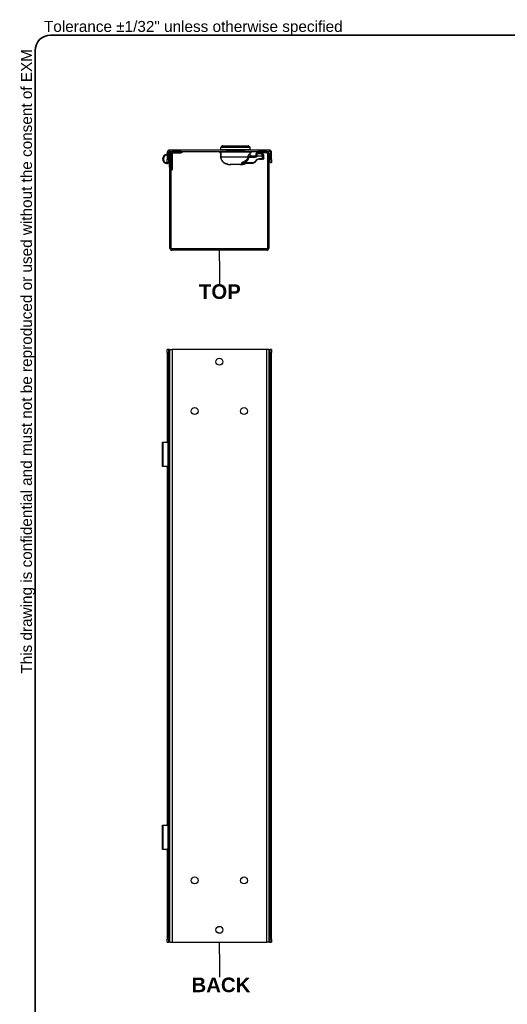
# Model space of a CAD drawing. Header units: inches. Extents: x 0.1 to 95.3, y -11 to 61.8.
# Tile 4 of 18: x 1.8 to 24.6, y 15.5 to 61.8. Entities that reach past the tile are written whole.
import ezdxf

# ---------------------------------------------------------------- set-up
doc = ezdxf.new("R2010")
doc.units = ezdxf.units.IN
doc.header["$LTSCALE"] = 5.707791
doc.header["$MEASUREMENT"] = 0
doc.layers.get('0').update_dxf_attribs({"lineweight": 25})
for name, color, linetype, lineweight in [('Sketch Geometry(ANSI)', 7, 'Continuous', 25), ('Symbols(ANSI)', 7, 'Continuous', 25), ('Visible Edges(ANSI)', 7, 'Continuous', 25), ('Visible Tangent Edges(ANSI)', 7, 'Continuous', 25)]:
    doc.layers.add(name, color=color, linetype=linetype, lineweight=lineweight)
doc.styles.add('Current-ANSI', font='arial.ttf')
doc.styles.add('Dimension-ANSI', font='arialbd.ttf')

# ---------------------------------------------------------------- blocks, each defined once
blk = doc.blocks.new('Datum Identifier2')
at = {"layer": 'Symbols(ANSI)', "color": 7, "linetype": 'Continuous', "lineweight": 25}
for p, q in [((1.9513, 3.1348), (1.9513, 3.2332)), ((1.9513, 3.1348), (1.9513, 3.1286)), ((1.9513, 3.1286), (1.9513, 2.9446))]:
    blk.add_line(p, q, dxfattribs=at)
at = {"layer": 'Symbols(ANSI)', "color": 7, "insert": (1.7219, 2.8205), "char_height": 0.12, "attachment_point": 7, "style": 'Dimension-ANSI'}
blk.add_mtext('BACK', dxfattribs=at)
blk = doc.blocks.new('Datum Identifier3')
at = {"layer": 'Symbols(ANSI)', "color": 7, "linetype": 'Continuous', "lineweight": 25}
for p, q in [((1.9513, 8.8354), (1.9513, 8.9338)), ((1.9513, 8.8354), (1.9513, 8.8298)), ((1.9513, 8.8298), (1.9513, 8.6457))]:
    blk.add_line(p, q, dxfattribs=at)
at = {"layer": 'Symbols(ANSI)', "color": 7, "insert": (1.7827, 8.5217), "char_height": 0.12, "attachment_point": 7, "style": 'Dimension-ANSI'}
blk.add_mtext('TOP', dxfattribs=at)
blk = doc.blocks.new('Borders 1_EXM - B (Inch)')
at = {"layer": 'Sketch Geometry(ANSI)', "linetype": 'Continuous', "lineweight": 35}
for p, q in [((16.4375, 10.6915), (0.5625, 10.6915)), ((0.4375, 10.5665), (0.4375, 0.3795))]:
    blk.add_line(p, q, dxfattribs=at)
blk.add_arc((0.5625, 10.5665), 0.125, 90, 180, dxfattribs=at)
at = {"layer": 'Symbols(ANSI)', "color": 7, "insert": (0.5095, 10.6915), "char_height": 0.09, "attachment_point": 7, "style": 'Current-ANSI'}
blk.add_mtext('Tolerance ±1/32" unless otherwise specified', dxfattribs=at)
at = {"layer": 'Symbols(ANSI)', "color": 7, "insert": (0.4375, 5.4415), "char_height": 0.09, "attachment_point": 7, "rotation": 90, "style": 'Current-ANSI'}
blk.add_mtext('This drawing is confidential and must not be reproduced or used without the consent of EXM', dxfattribs=at)
at = {"layer": 'Symbols(ANSI)', "color": 7, "style": 'Current-ANSI'}
blk.add_attdef('FILENAME_AND_PATH_001', (6.2084, 10.718), '', height=0.09, dxfattribs=at)

msp = doc.modelspace()

# ---------------------------------------------------------------- linework, layer by layer
at = {"layer": 'Visible Edges(ANSI)'}
for p, q in [((8.6911, 55.5303), (8.6911, 55.1952)), ((8.7549, 55.5303), (8.7549, 55.1952)), ((8.7577, 55.4726), (8.7774, 55.5149)), ((8.8085, 55.5004), (8.7887, 55.4582)), ((13.4841, 55.63), (8.7908, 55.63)), ((8.7908, 55.5662), (13.4841, 55.5662)), ((8.8187, 55.4966), (8.8233, 55.4966)), ((8.8187, 55.4665), (8.8187, 55.4966)), ((8.8187, 51.0283), (8.8187, 55.4665)), ((8.8824, 51.0283), (8.8824, 55.4665)), ((8.9167, 55.484), (8.9167, 54.7993)), ((9.3288, 55.5662), (8.9184, 55.5662)), ((8.9184, 55.5024), (9.3288, 55.5024)), ((9.3984, 55.5024), (9.3288, 55.5024)), ((9.3984, 55.5024), (9.3984, 55.5662)), ((11.1607, 55.5662), (11.1607, 55.514)), ((11.1951, 55.5014), (11.1715, 55.5026)), ((11.1951, 55.5014), (11.2057, 55.5008)), ((11.2057, 55.5397), (11.2057, 55.3229)), ((11.2064, 55.6528), (11.2064, 55.7578)), ((11.2171, 55.5511), (12.5689, 55.5511)), ((11.2967, 55.8399), (12.4854, 55.8399)), ((12.3361, 55.5615), (11.446, 55.5615)), ((11.7998, 55.5511), (11.7998, 55.5615)), ((11.9823, 55.5615), (11.9823, 55.5511)), ((12.5757, 55.6528), (12.5757, 55.7578)), ((12.5809, 55.4352), (12.5809, 55.5397)), ((12.5809, 55.501), (12.587, 55.5014)), ((12.6106, 55.5026), (12.587, 55.5014)), ((12.6214, 55.514), (12.6214, 55.5662)), ((12.8765, 55.5662), (12.8765, 55.5024)), ((12.9461, 55.5024), (12.8765, 55.5024)), ((12.8964, 55.4797), (13.1258, 55.4739)), ((13.3565, 55.5662), (12.9461, 55.5662)), ((13.3565, 55.5024), (12.9461, 55.5024)), ((13.3925, 55.4665), (13.3925, 51.0283)), ((13.4562, 55.4665), (13.4562, 51.0283)), ((13.52, 55.5303), (13.52, 55.1952)), ((13.5838, 55.1952), (13.5838, 55.5303)), ((8.6911, 55.0503), (8.6911, 55.1952)), ((8.6911, 55.0503), (8.7549, 55.0503)), ((8.7478, 55.0276), (8.7372, 55.0503)), ((8.7478, 55.0276), (8.7404, 55.0241)), ((8.7549, 55.1952), (8.7549, 55.0503)), ((8.7963, 54.9269), (8.7677, 55.3353)), ((8.8018, 55.3392), (8.8187, 55.0974)), ((12.2653, 55.0182), (12.6638, 55.0182)), ((12.804, 55.3439), (12.6415, 55.3439)), ((12.8252, 55.0851), (12.8802, 55.1401)), ((12.8496, 55.434), (12.8496, 55.4093)), ((12.8496, 55.4093), (12.8496, 55.3895)), ((13.0416, 55.207), (13.1412, 55.207)), ((13.1917, 55.207), (13.1412, 55.207)), ((13.2148, 55.3657), (13.2148, 55.3827)), ((13.2148, 55.2599), (13.2148, 55.3657)), ((13.52, 55.0503), (13.52, 55.1952)), ((13.52, 55.0503), (13.5838, 55.0503)), ((13.5838, 55.1952), (13.5838, 55.0503)), ((8.8026, 54.8359), (8.7963, 54.9269)), ((8.8026, 54.8359), (8.8187, 54.837)), ((8.8824, 54.7081), (8.9167, 54.7081)), ((8.9167, 54.7993), (8.9167, 54.7081)), ((11.5589, 54.9597), (11.5589, 54.9597)), ((11.5629, 54.9577), (11.6446, 54.9577)), ((11.6446, 54.9577), (11.6674, 54.9577)), ((11.6672, 54.9578), (11.6672, 54.9578)), ((11.6674, 54.9577), (11.6807, 54.9577)), ((11.6742, 54.9578), (11.6742, 54.9578)), ((12.1014, 54.9577), (11.6807, 54.9577)), ((12.1014, 54.9577), (12.1147, 54.9577)), ((12.1079, 54.9578), (12.1079, 54.9578)), ((12.1147, 54.9577), (12.1375, 54.9577)), ((12.1149, 54.9578), (12.1149, 54.9578)), ((12.1375, 54.9577), (12.2186, 54.9577)), ((13.3565, 50.9924), (8.9184, 50.9924)), ((13.3565, 50.9286), (8.9184, 50.9286)), ((8.6911, 46.1351), (8.6911, 46.28)), ((8.7549, 46.28), (8.6911, 46.28)), ((8.7908, 46.28), (8.7549, 46.28)), ((8.7549, 46.28), (8.7549, 46.1351)), ((8.7908, 46.28), (8.8187, 46.28)), ((8.8187, 46.28), (8.9184, 46.28)), ((8.8187, 18.4545), (8.8187, 46.28)), ((13.3565, 46.28), (8.9184, 46.28)), ((13.4562, 46.28), (13.3565, 46.28)), ((13.4562, 46.28), (13.4562, 18.4545)), ((13.4562, 46.28), (13.4841, 46.28)), ((13.4841, 46.28), (13.52, 46.28)), ((13.52, 46.1351), (13.52, 46.28)), ((13.5838, 46.28), (13.52, 46.28)), ((13.5838, 46.28), (13.5838, 46.1351)), ((8.6911, 46.1351), (8.6911, 41.9173)), ((8.7549, 46.1351), (8.7549, 18.5995)), ((13.52, 18.5995), (13.52, 46.1351)), ((13.5838, 18.5995), (13.5838, 46.1351)), ((8.4758, 41.9232), (8.5002, 41.9232)), ((8.4758, 40.782), (8.4758, 41.9232)), ((8.5002, 41.9232), (8.6566, 41.9232)), ((8.6911, 41.9232), (8.6566, 41.9232)), ((8.7478, 40.8733), (8.7478, 41.8319)), ((8.7549, 41.9232), (8.7887, 41.9232)), ((8.8085, 41.9232), (8.7887, 41.9232)), ((8.8187, 41.9232), (8.8085, 41.9232)), ((8.7887, 41.5694), (8.7549, 41.5694)), ((8.7677, 41.5249), (8.7549, 41.5249)), ((8.7549, 41.1803), (8.7677, 41.1803)), ((8.7549, 41.1358), (8.7887, 41.1358)), ((8.7963, 41.5249), (8.7677, 41.5249)), ((8.7677, 41.1803), (8.7963, 41.1803)), ((8.7835, 41.2499), (8.7835, 41.4553)), ((8.7835, 41.4553), (8.7908, 41.4553)), ((8.7908, 41.2499), (8.7835, 41.2499)), ((8.7887, 41.5694), (8.8085, 41.5694)), ((8.8085, 41.1358), (8.7887, 41.1358)), ((8.7907, 41.4553), (8.7907, 41.2499)), ((8.8187, 41.5249), (8.7963, 41.5249)), ((8.7963, 41.1803), (8.8187, 41.1803)), ((8.8026, 41.4336), (8.8026, 41.2716)), ((8.8085, 41.5694), (8.8187, 41.5694)), ((8.8187, 41.1358), (8.8085, 41.1358)), ((8.5002, 40.782), (8.4758, 40.782)), ((8.6566, 40.782), (8.5002, 40.782)), ((8.6566, 40.782), (8.6911, 40.782)), ((8.6911, 40.7879), (8.6911, 23.9467)), ((8.7887, 40.782), (8.7549, 40.782)), ((8.7887, 40.782), (8.8085, 40.782)), ((8.8085, 40.782), (8.8187, 40.782)), ((8.4758, 23.9525), (8.5002, 23.9525)), ((8.4758, 22.8114), (8.4758, 23.9525)), ((8.5002, 23.9525), (8.6566, 23.9525)), ((8.6911, 23.9525), (8.6566, 23.9525)), ((8.7478, 22.9027), (8.7478, 23.8612)), ((8.7549, 23.9525), (8.7887, 23.9525)), ((8.7887, 23.5988), (8.7549, 23.5988)), ((8.8085, 23.9525), (8.7887, 23.9525)), ((8.7887, 23.5988), (8.8085, 23.5988)), ((8.8187, 23.9525), (8.8085, 23.9525)), ((8.8085, 23.5988), (8.8187, 23.5988)), ((8.7677, 23.5543), (8.7549, 23.5543)), ((8.7549, 23.2097), (8.7677, 23.2097)), ((8.7549, 23.1652), (8.7887, 23.1652)), ((8.7963, 23.5543), (8.7677, 23.5543)), ((8.7677, 23.2097), (8.7963, 23.2097)), ((8.7835, 23.2793), (8.7835, 23.4847)), ((8.7835, 23.4847), (8.7908, 23.4847)), ((8.7908, 23.2793), (8.7835, 23.2793)), ((8.8085, 23.1652), (8.7887, 23.1652)), ((8.7907, 23.4847), (8.7907, 23.2793)), ((8.8187, 23.5543), (8.7963, 23.5543)), ((8.7963, 23.2097), (8.8187, 23.2097)), ((8.8026, 23.463), (8.8026, 23.3009)), ((8.8187, 23.1652), (8.8085, 23.1652)), ((8.5002, 22.8114), (8.4758, 22.8114)), ((8.6566, 22.8114), (8.5002, 22.8114)), ((8.6566, 22.8114), (8.6911, 22.8114)), ((8.6911, 22.8173), (8.6911, 18.5995)), ((8.7887, 22.8114), (8.7549, 22.8114)), ((8.7887, 22.8114), (8.8085, 22.8114)), ((8.8085, 22.8114), (8.8187, 22.8114)), ((8.6911, 18.4545), (8.6911, 18.5995)), ((8.7549, 18.5995), (8.7549, 18.4545)), ((13.52, 18.4545), (13.52, 18.5995)), ((13.5838, 18.5995), (13.5838, 18.4545)), ((8.6911, 18.4545), (8.7549, 18.4545)), ((8.7908, 18.4545), (8.7549, 18.4545)), ((8.8187, 18.4545), (8.7908, 18.4545)), ((8.8187, 18.4545), (8.9184, 18.4545)), ((8.9184, 18.4545), (13.3565, 18.4545)), ((13.4562, 18.4545), (13.3565, 18.4545)), ((13.4841, 18.4545), (13.4562, 18.4545)), ((13.4841, 18.4545), (13.52, 18.4545)), ((13.52, 18.4545), (13.5838, 18.4545))]:
    msp.add_line(p, q, dxfattribs=at)
at = {"layer": 'Visible Edges(ANSI)', "flags": 128}
for points in [[(11.2171, 55.5511), (11.2131, 55.5504), (11.2094, 55.5482), (11.2067, 55.5444), (11.2057, 55.5397)], [(11.2796, 55.5662), (11.2832, 55.5601), (11.2885, 55.5553), (11.2952, 55.5522), (11.3025, 55.5511)], [(12.4796, 55.5511), (12.4869, 55.5522), (12.4936, 55.5553), (12.4989, 55.5601), (12.5025, 55.5662)], [(12.5809, 55.5397), (12.5809, 55.5405), (12.5808, 55.5412), (12.5807, 55.542), (12.5805, 55.5428), (12.5803, 55.5435), (12.58, 55.5442), (12.5796, 55.5448), (12.5792, 55.5455), (12.5788, 55.5462), (12.5783, 55.5468), (12.5778, 55.5474), (12.5773, 55.5479), (12.5767, 55.5484), (12.5761, 55.5488), (12.5754, 55.5493), (12.5747, 55.5497), (12.5741, 55.55), (12.5734, 55.5503), (12.5727, 55.5505), (12.5719, 55.5507), (12.5711, 55.5509), (12.5704, 55.551), (12.5696, 55.5511), (12.5689, 55.5511)], [(8.7141, 55.0503), (8.7119, 55.0495), (8.7096, 55.0487), (8.7072, 55.0479), (8.7046, 55.0472), (8.702, 55.0464), (8.6992, 55.0457), (8.6963, 55.045), (8.6934, 55.0444), (8.6904, 55.0438), (8.6873, 55.0432), (8.6842, 55.0428), (8.6811, 55.0423), (8.678, 55.042), (8.6748, 55.0417), (8.6715, 55.0415), (8.6681, 55.0414), (8.6647, 55.0413), (8.6612, 55.0413), (8.6577, 55.0414), (8.6541, 55.0415), (8.6505, 55.0418), (8.6469, 55.0422), (8.6434, 55.0426), (8.6398, 55.0431)], [(8.6566, 55.0071), (8.6609, 55.007), (8.6653, 55.0071), (8.6697, 55.0072), (8.6742, 55.0074), (8.6786, 55.0077), (8.683, 55.0081), (8.6873, 55.0086), (8.6916, 55.0092), (8.6958, 55.01), (8.6998, 55.0107), (8.7038, 55.0116), (8.7076, 55.0125), (8.7112, 55.0135), (8.7147, 55.0144), (8.718, 55.0154), (8.7211, 55.0165), (8.7241, 55.0175), (8.7269, 55.0185), (8.7295, 55.0195), (8.732, 55.0205), (8.7344, 55.0215), (8.7366, 55.0224), (8.7386, 55.0233), (8.7404, 55.0241)], [(11.2057, 55.3229), (11.2072, 55.2902), (11.2119, 55.2579), (11.2196, 55.2261), (11.2303, 55.1952), (11.2438, 55.1654), (11.2602, 55.1369), (11.2791, 55.11), (11.3003, 55.085), (11.3236, 55.0622), (11.3489, 55.0414), (11.376, 55.0229), (11.4044, 55.0067), (11.4339, 54.993), (11.4644, 54.9817), (11.4957, 54.9726), (11.5274, 54.9659)], [(12.2548, 54.966), (12.2921, 54.9742), (12.3287, 54.9856), (12.3642, 55.0003), (12.3814, 55.0088), (12.3981, 55.0182)], [(12.3842, 55.0149), (12.3914, 55.0174), (12.399, 55.0182)], [(12.6306, 55.3553), (12.627, 55.3573), (12.6234, 55.3596), (12.6199, 55.3619), (12.6165, 55.3644), (12.6133, 55.367), (12.6102, 55.3696), (12.6074, 55.3724), (12.6047, 55.3753), (12.602, 55.3784), (12.5994, 55.3817), (12.5969, 55.3851), (12.5946, 55.3886), (12.5924, 55.3922), (12.5904, 55.3958), (12.5887, 55.3994), (12.5872, 55.403), (12.5858, 55.4068), (12.5846, 55.4107), (12.5835, 55.4148), (12.5826, 55.4189), (12.5819, 55.423), (12.5814, 55.4272), (12.5811, 55.4312), (12.5809, 55.4352)], [(12.6306, 55.3553), (12.6324, 55.3544), (12.6342, 55.3535), (12.636, 55.3527), (12.6379, 55.3519), (12.6397, 55.3512), (12.6416, 55.3505), (12.6435, 55.3498), (12.6454, 55.3492), (12.6473, 55.3486), (12.6493, 55.348), (12.6513, 55.3475), (12.6534, 55.347), (12.6555, 55.3465), (12.6576, 55.3461), (12.6598, 55.3457), (12.6619, 55.3453), (12.6642, 55.345), (12.6664, 55.3447), (12.6687, 55.3445), (12.671, 55.3443), (12.6733, 55.3441), (12.6756, 55.344), (12.678, 55.3439), (12.6803, 55.3439)], [(12.8496, 55.3895), (12.8496, 55.3891), (12.8496, 55.3886), (12.8496, 55.3881), (12.8496, 55.3876), (12.8495, 55.3871), (12.8495, 55.3866), (12.8495, 55.3861), (12.8494, 55.3856), (12.8494, 55.3851), (12.8493, 55.3846), (12.8493, 55.3841), (12.8492, 55.3836), (12.8491, 55.383), (12.8491, 55.3825), (12.849, 55.382), (12.8489, 55.3814), (12.8488, 55.3809), (12.8487, 55.3804), (12.8486, 55.3798), (12.8484, 55.3793), (12.8483, 55.3788), (12.8482, 55.3782), (12.848, 55.3777), (12.8479, 55.3771)], [(13.2146, 55.2298), (13.2147, 55.2448), (13.2148, 55.2599)], [(11.5589, 54.9597), (11.5578, 54.96), (11.5555, 54.9605), (11.5521, 54.9612), (11.5481, 54.962), (11.5434, 54.9629), (11.5383, 54.9639), (11.533, 54.9649), (11.5274, 54.9659)], [(11.6458, 54.9578), (11.6479, 54.9579), (11.6528, 54.958), (11.6595, 54.9579), (11.6672, 54.9578)], [(11.6742, 54.9578), (11.6739, 54.9578), (11.6736, 54.9578), (11.6733, 54.9578), (11.673, 54.9578), (11.6727, 54.9578), (11.6724, 54.9578), (11.6721, 54.9578), (11.6719, 54.9578), (11.6716, 54.9578), (11.6713, 54.9578), (11.671, 54.9578), (11.6707, 54.9578), (11.6704, 54.9578), (11.6701, 54.9578), (11.6698, 54.9578), (11.6695, 54.9578), (11.6693, 54.9578), (11.669, 54.9578), (11.6687, 54.9578), (11.6684, 54.9578), (11.6681, 54.9578), (11.6678, 54.9578), (11.6675, 54.9578), (11.6672, 54.9578)], [(12.1149, 54.9578), (12.1146, 54.9578), (12.1143, 54.9578), (12.114, 54.9578), (12.1137, 54.9578), (12.1134, 54.9578), (12.1131, 54.9578), (12.1129, 54.9578), (12.1126, 54.9578), (12.1123, 54.9578), (12.112, 54.9578), (12.1117, 54.9578), (12.1114, 54.9578), (12.1111, 54.9578), (12.1108, 54.9578), (12.1105, 54.9578), (12.1103, 54.9578), (12.11, 54.9578), (12.1097, 54.9578), (12.1094, 54.9578), (12.1091, 54.9578), (12.1088, 54.9578), (12.1085, 54.9578), (12.1082, 54.9578), (12.1079, 54.9578)], [(12.1149, 54.9578), (12.1226, 54.9579), (12.1293, 54.958), (12.1342, 54.9579), (12.1363, 54.9578)], [(12.2548, 54.966), (12.2492, 54.965), (12.2437, 54.9639), (12.2385, 54.9629), (12.2338, 54.962), (12.2296, 54.9612), (12.2262, 54.9605), (12.2238, 54.96), (12.2227, 54.9597)], [(12.226, 54.9605), (12.2313, 54.9615), (12.2383, 54.9629), (12.2463, 54.9644), (12.2548, 54.966)], [(8.6566, 41.9232), (8.6609, 41.9231), (8.6653, 41.9228), (8.6697, 41.9224), (8.6742, 41.9217), (8.6786, 41.9209), (8.683, 41.9198), (8.6873, 41.9186), (8.6916, 41.9171), (8.6958, 41.9154), (8.6998, 41.9136), (8.7038, 41.9115), (8.7076, 41.9092), (8.7112, 41.9067), (8.7147, 41.9041), (8.718, 41.9013), (8.7211, 41.8985), (8.7241, 41.8954), (8.7269, 41.8922), (8.7295, 41.8888), (8.732, 41.8853), (8.7344, 41.8815), (8.7366, 41.8777), (8.7386, 41.8737), (8.7404, 41.8696)], [(8.7404, 40.8356), (8.7386, 40.8315), (8.7366, 40.8275), (8.7344, 40.8236), (8.732, 40.8199), (8.7295, 40.8164), (8.7269, 40.813), (8.7241, 40.8098), (8.7211, 40.8067), (8.718, 40.8038), (8.7147, 40.8011), (8.7112, 40.7985), (8.7076, 40.796), (8.7038, 40.7937), (8.6998, 40.7916), (8.6958, 40.7897), (8.6916, 40.7881), (8.6873, 40.7866), (8.683, 40.7854), (8.6786, 40.7843), (8.6742, 40.7835), (8.6697, 40.7828), (8.6653, 40.7824), (8.6609, 40.7821), (8.6566, 40.782)], [(8.6566, 23.9525), (8.6609, 23.9525), (8.6653, 23.9522), (8.6697, 23.9517), (8.6742, 23.9511), (8.6786, 23.9502), (8.683, 23.9492), (8.6873, 23.948), (8.6916, 23.9465), (8.6958, 23.9448), (8.6998, 23.9429), (8.7038, 23.9408), (8.7076, 23.9386), (8.7112, 23.9361), (8.7147, 23.9335), (8.718, 23.9307), (8.7211, 23.9278), (8.7241, 23.9248), (8.7269, 23.9216), (8.7295, 23.9182), (8.732, 23.9146), (8.7344, 23.9109), (8.7366, 23.907), (8.7386, 23.9031), (8.7404, 23.8989)], [(8.7404, 22.865), (8.7386, 22.8609), (8.7366, 22.8569), (8.7344, 22.853), (8.732, 22.8493), (8.7295, 22.8457), (8.7269, 22.8423), (8.7241, 22.8391), (8.7211, 22.8361), (8.718, 22.8332), (8.7147, 22.8304), (8.7112, 22.8278), (8.7076, 22.8254), (8.7038, 22.8231), (8.6998, 22.821), (8.6958, 22.8191), (8.6916, 22.8174), (8.6873, 22.816), (8.683, 22.8147), (8.6786, 22.8137), (8.6742, 22.8129), (8.6697, 22.8122), (8.6653, 22.8118), (8.6609, 22.8115), (8.6566, 22.8114)]]:
    msp.add_lwpolyline(points, dxfattribs=at)
at = {"layer": 'Visible Edges(ANSI)'}
for centre in [(11.1374, 45.7003), (9.9781, 43.3815), (12.2968, 43.3815), (9.9781, 21.353), (12.2968, 21.353), (11.1374, 19.0342)]:
    msp.add_circle(centre, 0.1629, dxfattribs=at)
for centre, radius, start, end in [((8.7908, 55.5303), 0.0997, 90, 180), ((8.7908, 55.5303), 0.0359, 90, 180), ((8.704, 55.4977), 0.0593, 329.15566, 335), ((8.704, 55.4977), 0.0935, 302.9766, 335), ((8.8436, 55.484), 0.073, 70.20301, 155), ((8.8436, 55.484), 0.0388, 102.05145, 155), ((8.9184, 55.4665), 0.0997, 90, 180), ((8.9184, 55.4665), 0.0359, 90, 180), ((8.8436, 55.484), 0.073, 0, 14.40721), ((11.1721, 55.514), 0.0114, 180, 267), ((11.252, 55.7578), 0.0456, 104.29354, 180), ((11.2292, 55.6528), 0.0228, 180, 270), ((11.2351, 55.8241), 0.0228, 284.29354, 334.1695), ((11.2967, 55.7943), 0.0456, 90, 154.1695), ((11.446, 55.5729), 0.0114, 216.01521, 270), ((11.6971, 55.5501), 0.0114, 5.23265, 90), ((12.085, 55.5501), 0.0114, 90, 174.76735), ((12.3361, 55.5729), 0.0114, 270, 323.98479), ((12.4854, 55.7943), 0.0456, 25.8305, 90), ((12.547, 55.8241), 0.0228, 205.8305, 255.70646), ((12.5301, 55.7578), 0.0456, 0, 75.70646), ((12.5529, 55.6528), 0.0228, 270, 0), ((12.61, 55.514), 0.0114, 273, 0), ((12.8953, 55.434), 0.0456, 88.5679, 180), ((13.1235, 55.3827), 0.0913, 0, 88.5679), ((13.3565, 55.4665), 0.0997, 0, 90), ((13.3565, 55.4665), 0.0359, 0, 90), ((13.4841, 55.5303), 0.0997, 0, 90), ((13.4841, 55.5303), 0.0359, 0, 90), ((8.704, 55.2102), 0.2282, 93.23038, 206.75501), ((8.6632, 55.1896), 0.1826, 206.75501, 267.90981), ((8.704, 55.2102), 0.194, 93.80122, 206.75501), ((8.6632, 55.1896), 0.1483, 206.75501, 260.91078), ((8.6943, 55.3302), 0.0736, 92.49676, 94.59877), ((8.6943, 55.3302), 0.0736, 4, 34.57379), ((8.6957, 55.3318), 0.1063, 4, 55.73483), ((12.6638, 55.2464), 0.2282, 270, 315), ((12.804, 55.3895), 0.0456, 270, 344.25476), ((13.0416, 54.9787), 0.2282, 90, 135), ((13.1917, 55.2298), 0.0228, 270, 0), ((11.5629, 54.9685), 0.0107, 228.06511, 270), ((11.6446, 54.9691), 0.0114, 270, 279.28386), ((12.1375, 54.9691), 0.0114, 260.7158, 270), ((12.2186, 54.9691), 0.0114, 270, 310.49792), ((8.9184, 51.0283), 0.0997, 180, 270), ((8.9184, 51.0283), 0.0359, 180, 270), ((13.3565, 51.0283), 0.0997, 270, 0), ((13.3565, 51.0283), 0.0359, 270, 0)]:
    msp.add_arc(centre, radius, start, end, dxfattribs=at)
for centre, major_axis, ratio, start_param, end_param in [((12.1079, 54.9601), (-0.0469, -0.0003), 0.0494495, 1.4297898, 1.5705323), ((8.665, 41.8319), (0, -0.0913), 0.9063078, 1.5707963, 1.996411), ((8.7963, 41.4336), (0, 0.0913), 0.0697565, 4.712389, 6.2831853), ((8.7963, 41.2716), (0, -0.0913), 0.0697565, 0, 1.5707963), ((8.665, 40.8733), (0, -0.0913), 0.9063078, 1.1451816, 1.5707963), ((8.665, 23.8612), (0, -0.0913), 0.9063078, 1.5707963, 1.996411), ((8.7963, 23.463), (0, 0.0913), 0.0697565, 4.712389, 6.2831853), ((8.7963, 23.3009), (0, -0.0913), 0.0697565, 0, 1.5707963), ((8.665, 22.9027), (0, -0.0913), 0.9063078, 1.1451816, 1.5707963)]:
    msp.add_ellipse(centre, major_axis=major_axis, ratio=ratio, start_param=start_param, end_param=end_param, dxfattribs=at)
at = {"layer": 'Visible Tangent Edges(ANSI)'}
for p, q in [((8.7549, 55.5303), (8.6911, 55.5303)), ((8.7908, 55.63), (8.7908, 55.5662)), ((8.8824, 55.4665), (8.8187, 55.4665)), ((8.9184, 55.5662), (8.9184, 55.5024)), ((9.3288, 55.5662), (9.3288, 55.5024)), ((11.1607, 55.514), (11.1847, 55.5128)), ((11.1847, 55.5662), (11.1847, 55.5128)), ((11.1847, 55.5128), (11.1957, 55.5128)), ((11.1951, 55.5014), (11.1957, 55.5128)), ((11.1957, 55.5128), (11.1957, 55.5662)), ((11.2057, 55.5122), (11.1957, 55.5128)), ((11.2057, 55.5397), (11.2064, 55.5397)), ((12.5757, 55.7578), (11.2064, 55.7578)), ((11.2064, 55.6528), (12.5757, 55.6528)), ((11.2064, 55.3229), (11.2064, 55.5397)), ((12.5809, 55.5397), (11.2064, 55.5397)), ((12.5414, 55.802), (11.2407, 55.802)), ((11.2557, 55.8142), (12.5265, 55.8142)), ((11.7199, 55.5511), (11.7199, 55.5615)), ((11.7884, 55.5615), (11.7884, 55.5511)), ((11.8112, 55.5511), (11.8112, 55.5615)), ((11.9709, 55.5615), (11.9709, 55.5511)), ((11.9938, 55.5511), (11.9938, 55.5615)), ((12.0622, 55.5615), (12.0622, 55.5511)), ((12.5864, 55.5128), (12.5809, 55.5125)), ((12.5864, 55.5662), (12.5864, 55.5128)), ((12.5864, 55.5128), (12.587, 55.5014)), ((12.5864, 55.5128), (12.5974, 55.5128)), ((12.5974, 55.5128), (12.5974, 55.5662)), ((12.5974, 55.5128), (12.6214, 55.514)), ((12.8977, 55.4539), (12.8964, 55.4797)), ((12.9461, 55.5024), (12.9461, 55.5662)), ((13.1258, 55.4739), (13.1283, 55.4548)), ((13.3565, 55.5024), (13.3565, 55.5662)), ((13.4562, 55.4665), (13.3925, 55.4665)), ((13.4841, 55.5662), (13.4841, 55.63)), ((13.5838, 55.5303), (13.52, 55.5303)), ((8.6398, 55.0431), (8.6566, 55.0071)), ((8.7549, 55.1952), (8.6911, 55.1952)), ((11.2057, 55.3229), (11.2064, 55.3229)), ((11.2064, 55.3229), (12.4702, 55.3229)), ((12.3694, 55.0061), (12.2366, 55.0061)), ((12.6697, 55.041), (12.3365, 55.041)), ((12.5157, 55.2982), (12.8158, 55.2982)), ((12.5581, 55.4352), (12.5809, 55.4352)), ((12.87, 55.1562), (12.8149, 55.1012)), ((13.1471, 55.2298), (13.0475, 55.2298)), ((13.1471, 55.3657), (13.2148, 55.3657)), ((13.1471, 55.3657), (13.1471, 55.2298)), ((13.1471, 55.2298), (13.2145, 55.2298)), ((13.2146, 55.2298), (13.2145, 55.2298)), ((13.5838, 55.1952), (13.52, 55.1952)), ((8.8187, 54.9285), (8.7963, 54.9269)), ((8.9167, 54.7993), (8.8824, 54.7993)), ((11.5274, 54.9659), (11.5275, 54.9659)), ((11.6674, 54.9577), (11.6674, 54.9578)), ((12.1147, 54.9577), (12.1147, 54.9578)), ((12.2548, 54.9661), (12.2548, 54.966)), ((8.7908, 46.28), (8.7908, 41.9232)), ((8.9184, 46.28), (8.9184, 18.4545)), ((13.3565, 18.4545), (13.3565, 46.28)), ((13.4841, 18.4545), (13.4841, 46.28)), ((8.6911, 46.1351), (8.7549, 46.1351)), ((13.52, 46.1351), (13.5838, 46.1351)), ((8.5002, 40.782), (8.5002, 41.9232)), ((8.7404, 40.8356), (8.7404, 41.8696)), ((8.7887, 41.5694), (8.7887, 41.9232)), ((8.8085, 41.5694), (8.8085, 41.9232)), ((8.7677, 41.5249), (8.7677, 41.1803)), ((8.7887, 40.782), (8.7887, 41.1358)), ((8.7908, 41.5694), (8.7908, 41.5249)), ((8.7908, 41.4553), (8.7908, 41.2499)), ((8.7908, 41.1803), (8.7908, 41.1358)), ((8.8026, 41.4336), (8.8187, 41.4336)), ((8.8187, 41.2716), (8.8026, 41.2716)), ((8.8085, 40.782), (8.8085, 41.1358)), ((8.7908, 40.782), (8.7908, 23.9525)), ((8.5002, 22.8114), (8.5002, 23.9525)), ((8.7404, 22.865), (8.7404, 23.8989)), ((8.7887, 23.5988), (8.7887, 23.9525)), ((8.7908, 23.5988), (8.7908, 23.5543)), ((8.8085, 23.5988), (8.8085, 23.9525)), ((8.7677, 23.5543), (8.7677, 23.2097)), ((8.7887, 22.8114), (8.7887, 23.1652)), ((8.7908, 23.4847), (8.7908, 23.2793)), ((8.7908, 23.2097), (8.7908, 23.1652)), ((8.8026, 23.463), (8.8187, 23.463)), ((8.8187, 23.3009), (8.8026, 23.3009)), ((8.8085, 22.8114), (8.8085, 23.1652)), ((8.7908, 22.8114), (8.7908, 18.4545)), ((8.7549, 18.5995), (8.6911, 18.5995)), ((13.5838, 18.5995), (13.52, 18.5995))]:
    msp.add_line(p, q, dxfattribs=at)
at = {"layer": 'Visible Tangent Edges(ANSI)', "flags": 128}
for points in [[(11.2064, 55.5397), (11.2064, 55.5405), (11.2065, 55.5412), (11.2066, 55.542), (11.2067, 55.5428), (11.207, 55.5435), (11.2072, 55.5442), (11.2075, 55.5449), (11.2079, 55.5456), (11.2083, 55.5462), (11.2087, 55.5468), (11.2092, 55.5474), (11.2096, 55.5479), (11.2102, 55.5484), (11.2107, 55.5489), (11.2113, 55.5493), (11.2119, 55.5497), (11.2125, 55.55), (11.2131, 55.5503), (11.2138, 55.5506), (11.2144, 55.5508), (11.2151, 55.5509), (11.2158, 55.551), (11.2165, 55.5511), (11.2171, 55.5511)], [(11.2677, 55.5662), (11.2679, 55.5655), (11.2681, 55.5648), (11.2683, 55.5641), (11.2685, 55.5634), (11.2687, 55.5628), (11.269, 55.5621), (11.2692, 55.5614), (11.2695, 55.5607), (11.2698, 55.5601), (11.2701, 55.5594), (11.2705, 55.5588), (11.2708, 55.5581), (11.2711, 55.5575), (11.2715, 55.5569), (11.2719, 55.5563), (11.2723, 55.5557), (11.2727, 55.5551), (11.2731, 55.5545), (11.2735, 55.5539), (11.274, 55.5533), (11.2744, 55.5527), (11.2749, 55.5522), (11.2754, 55.5517), (11.2758, 55.5511)], [(12.5063, 55.5511), (12.5067, 55.5517), (12.5072, 55.5522), (12.5077, 55.5527), (12.5081, 55.5533), (12.5086, 55.5539), (12.509, 55.5545), (12.5094, 55.5551), (12.5098, 55.5557), (12.5102, 55.5563), (12.5106, 55.5569), (12.511, 55.5575), (12.5113, 55.5581), (12.5117, 55.5588), (12.512, 55.5594), (12.5123, 55.5601), (12.5126, 55.5607), (12.5129, 55.5614), (12.5131, 55.5621), (12.5134, 55.5628), (12.5136, 55.5634), (12.5138, 55.5641), (12.514, 55.5648), (12.5142, 55.5655), (12.5144, 55.5662)], [(11.5275, 54.9659), (11.5063, 54.9702), (11.4852, 54.9755), (11.4645, 54.9818), (11.444, 54.9892), (11.424, 54.9976), (11.4045, 55.007), (11.3855, 55.0175), (11.367, 55.0291), (11.3492, 55.0417), (11.3322, 55.0553), (11.316, 55.0699), (11.3007, 55.0855), (11.2863, 55.1019), (11.2729, 55.1191), (11.2606, 55.1372), (11.2495, 55.156), (11.2396, 55.1755), (11.2309, 55.1955), (11.2235, 55.216), (11.2174, 55.2369), (11.2126, 55.2581), (11.2091, 55.2796), (11.2071, 55.3012), (11.2064, 55.3229)], [(12.3136, 55.0974), (12.304, 55.0924), (12.2942, 55.0874), (12.2843, 55.0825), (12.2743, 55.0775), (12.2643, 55.0726), (12.2542, 55.0677), (12.2441, 55.0629), (12.234, 55.0581), (12.2239, 55.0533), (12.2139, 55.0485), (12.2038, 55.0436), (12.1933, 55.0382), (12.1835, 55.0325), (12.1756, 55.0269), (12.171, 55.0215), (12.1712, 55.0168), (12.176, 55.0132), (12.1828, 55.0106), (12.191, 55.009), (12.1999, 55.0079), (12.209, 55.0071), (12.2181, 55.0065), (12.2273, 55.0062), (12.2366, 55.0061)], [(12.2653, 55.0182), (12.2541, 55.0182), (12.243, 55.0183), (12.2321, 55.0185), (12.2211, 55.0187), (12.2103, 55.0189), (12.2003, 55.0193), (12.1915, 55.02), (12.1848, 55.0209), (12.1832, 55.0221), (12.1869, 55.0234), (12.1945, 55.0248), (12.2045, 55.0262), (12.2154, 55.0276), (12.226, 55.0288), (12.2367, 55.03), (12.2476, 55.0312), (12.2586, 55.0324), (12.2697, 55.0336), (12.2809, 55.0348), (12.2921, 55.0361), (12.3032, 55.0373), (12.3144, 55.0385), (12.3255, 55.0398), (12.3365, 55.041)], [(12.3974, 55.0182), (12.3919, 55.015), (12.3863, 55.0119), (12.3807, 55.0089), (12.3751, 55.0059), (12.3694, 55.0031), (12.3637, 55.0003), (12.3579, 54.9977), (12.352, 54.9951), (12.3462, 54.9926), (12.3403, 54.9902), (12.3343, 54.9879), (12.3283, 54.9857), (12.3223, 54.9836), (12.3163, 54.9815), (12.3102, 54.9796), (12.3041, 54.9777), (12.298, 54.976), (12.2919, 54.9743), (12.2857, 54.9727), (12.2795, 54.9712), (12.2734, 54.9698), (12.2672, 54.9685), (12.261, 54.9672), (12.2548, 54.9661)], [(12.4673, 55.3032), (12.466, 55.2923), (12.4642, 55.2815), (12.4618, 55.2707), (12.4589, 55.2601), (12.4555, 55.2496), (12.4516, 55.2393), (12.4472, 55.2291), (12.4423, 55.2192), (12.4369, 55.2095), (12.4311, 55.2001), (12.4249, 55.1909), (12.4183, 55.182), (12.4113, 55.1734), (12.4039, 55.165), (12.3962, 55.1569), (12.3881, 55.1491), (12.3797, 55.1416), (12.371, 55.1344), (12.362, 55.1275), (12.3528, 55.1209), (12.3433, 55.1145), (12.3336, 55.1085), (12.3237, 55.1028), (12.3136, 55.0974)], [(12.3365, 55.041), (12.3481, 55.0478), (12.3594, 55.0549), (12.3706, 55.0624), (12.3816, 55.0703), (12.3923, 55.0786), (12.4027, 55.0873), (12.4128, 55.0963), (12.4226, 55.1057), (12.432, 55.1154), (12.4411, 55.1255), (12.4497, 55.136), (12.4579, 55.1468), (12.4657, 55.1579), (12.473, 55.1694), (12.4798, 55.1812), (12.4861, 55.1933), (12.4919, 55.2057), (12.4971, 55.2184), (12.5017, 55.2313), (12.5057, 55.2444), (12.5092, 55.2577), (12.512, 55.2711), (12.5142, 55.2846), (12.5157, 55.2982)], [(12.399, 55.0182), (12.3976, 55.0182), (12.3962, 55.0181), (12.3949, 55.018), (12.3935, 55.0179), (12.3922, 55.0177), (12.3909, 55.0174), (12.3895, 55.0171), (12.3882, 55.0168), (12.387, 55.0164), (12.3857, 55.016), (12.3844, 55.0156), (12.3832, 55.0151), (12.382, 55.0146), (12.3807, 55.014), (12.3795, 55.0134), (12.3784, 55.0127), (12.3772, 55.012), (12.376, 55.0113), (12.3749, 55.0105), (12.3738, 55.0097), (12.3727, 55.0089), (12.3716, 55.008), (12.3705, 55.0071), (12.3694, 55.0061)], [(12.3961, 55.0181), (12.395, 55.0176), (12.3939, 55.017), (12.3928, 55.0165), (12.3917, 55.016), (12.3906, 55.0154), (12.3895, 55.0149), (12.3884, 55.0144), (12.3873, 55.0139), (12.3862, 55.0134), (12.3851, 55.0129), (12.384, 55.0124), (12.3829, 55.0119), (12.3818, 55.0114), (12.3806, 55.0109), (12.3795, 55.0104), (12.3784, 55.0099), (12.3773, 55.0094), (12.3762, 55.0089), (12.3751, 55.0085), (12.3739, 55.008), (12.3728, 55.0075), (12.3717, 55.007), (12.3706, 55.0066), (12.3694, 55.0061)], [(12.3694, 55.0061), (12.37, 55.0065), (12.3706, 55.007), (12.3712, 55.0074), (12.3718, 55.0078), (12.3724, 55.0082), (12.373, 55.0086), (12.3736, 55.009), (12.3742, 55.0094), (12.3748, 55.0098), (12.3754, 55.0102), (12.376, 55.0106), (12.3766, 55.0109), (12.3772, 55.0113), (12.3779, 55.0117), (12.3785, 55.012), (12.3791, 55.0124), (12.3797, 55.0127), (12.3804, 55.0131), (12.381, 55.0134), (12.3816, 55.0137), (12.3823, 55.014), (12.3829, 55.0143), (12.3835, 55.0146), (12.3842, 55.0149)], [(12.4702, 55.3229), (12.4701, 55.3221), (12.4699, 55.3213), (12.4697, 55.3205), (12.4696, 55.3197), (12.4694, 55.3189), (12.4693, 55.318), (12.4692, 55.3172), (12.469, 55.3164), (12.4689, 55.3156), (12.4688, 55.3148), (12.4686, 55.314), (12.4685, 55.3131), (12.4684, 55.3123), (12.4683, 55.3115), (12.4682, 55.3107), (12.468, 55.3098), (12.4679, 55.309), (12.4678, 55.3082), (12.4677, 55.3073), (12.4677, 55.3065), (12.4676, 55.3057), (12.4675, 55.3048), (12.4674, 55.304), (12.4673, 55.3032)], [(12.5581, 55.4352), (12.5545, 55.435), (12.5508, 55.4343), (12.547, 55.4333), (12.5431, 55.4319), (12.5392, 55.4301), (12.5352, 55.4279), (12.5311, 55.4253), (12.527, 55.4223), (12.5229, 55.419), (12.5188, 55.4153), (12.5146, 55.4113), (12.5105, 55.4069), (12.5064, 55.4021), (12.5023, 55.397), (12.4983, 55.3915), (12.4944, 55.3855), (12.4905, 55.3792), (12.4868, 55.3725), (12.4833, 55.3653), (12.48, 55.3577), (12.477, 55.3496), (12.4743, 55.3411), (12.472, 55.3322), (12.4702, 55.3229)], [(12.5157, 55.2982), (12.5158, 55.2986), (12.5159, 55.2989), (12.516, 55.2993), (12.5161, 55.2996), (12.5162, 55.3), (12.5163, 55.3003), (12.5164, 55.3007), (12.5166, 55.301), (12.5167, 55.3014), (12.5168, 55.3017), (12.517, 55.302), (12.5171, 55.3024), (12.5173, 55.3027), (12.5175, 55.3031), (12.5176, 55.3034), (12.5178, 55.3038), (12.518, 55.3041), (12.5182, 55.3044), (12.5184, 55.3048), (12.5185, 55.3051), (12.5187, 55.3055), (12.519, 55.3058), (12.5192, 55.3061), (12.5194, 55.3065)], [(12.5194, 55.3065), (12.5217, 55.3096), (12.5248, 55.3125), (12.5283, 55.3154), (12.5324, 55.3181), (12.5367, 55.3206), (12.5414, 55.323), (12.5464, 55.3252), (12.5516, 55.3273), (12.5569, 55.3293), (12.5624, 55.3312), (12.5679, 55.3329), (12.5735, 55.3345), (12.5793, 55.3359), (12.585, 55.3373), (12.5908, 55.3385), (12.5965, 55.3396), (12.6023, 55.3406), (12.608, 55.3414), (12.6138, 55.3422), (12.6194, 55.3428), (12.6251, 55.3433), (12.6306, 55.3436), (12.6361, 55.3438), (12.6415, 55.3439)], [(13.1283, 55.4548), (13.1187, 55.4548), (13.109, 55.4547), (13.0994, 55.4547), (13.0898, 55.4546), (13.0802, 55.4546), (13.0706, 55.4545), (13.061, 55.4545), (13.0514, 55.4545), (13.0418, 55.4544), (13.0322, 55.4544), (13.0226, 55.4543), (13.013, 55.4543), (13.0034, 55.4543), (12.9938, 55.4542), (12.9842, 55.4542), (12.9746, 55.4541), (12.965, 55.4541), (12.9554, 55.4541), (12.9457, 55.454), (12.9361, 55.454), (12.9265, 55.454), (12.9169, 55.4539), (12.9073, 55.4539), (12.8977, 55.4539)], [(12.9051, 55.4143), (12.9049, 55.4168), (12.9047, 55.4192), (12.9044, 55.4216), (12.9042, 55.4239), (12.9039, 55.4261), (12.9036, 55.4283), (12.9034, 55.4304), (12.9031, 55.4324), (12.9028, 55.4344), (12.9025, 55.4363), (12.9022, 55.4381), (12.9019, 55.4398), (12.9016, 55.4414), (12.9012, 55.443), (12.9009, 55.4445), (12.9006, 55.4459), (12.9002, 55.4472), (12.8999, 55.4484), (12.8995, 55.4495), (12.8992, 55.4506), (12.8988, 55.4515), (12.8984, 55.4524), (12.8981, 55.4532), (12.8977, 55.4539)], [(12.9036, 55.3648), (12.9039, 55.3669), (12.9042, 55.369), (12.9044, 55.3712), (12.9047, 55.3733), (12.9049, 55.3755), (12.9051, 55.3776), (12.9052, 55.3798), (12.9054, 55.3819), (12.9055, 55.3841), (12.9056, 55.3862), (12.9057, 55.3883), (12.9058, 55.3904), (12.9058, 55.3925), (12.9058, 55.3945), (12.9058, 55.3966), (12.9058, 55.3987), (12.9058, 55.4007), (12.9058, 55.4027), (12.9057, 55.4047), (12.9056, 55.4067), (12.9055, 55.4086), (12.9054, 55.4105), (12.9053, 55.4124), (12.9051, 55.4143)], [(12.9036, 55.3648), (12.9138, 55.3648), (12.9239, 55.3648), (12.9341, 55.3649), (12.9442, 55.3649), (12.9544, 55.3649), (12.9645, 55.365), (12.9747, 55.365), (12.9848, 55.365), (12.9949, 55.3651), (13.0051, 55.3651), (13.0152, 55.3652), (13.0254, 55.3652), (13.0355, 55.3652), (13.0457, 55.3653), (13.0558, 55.3653), (13.066, 55.3654), (13.0761, 55.3654), (13.0862, 55.3654), (13.0964, 55.3655), (13.1065, 55.3655), (13.1167, 55.3656), (13.1268, 55.3656), (13.137, 55.3657), (13.1471, 55.3657)], [(13.2148, 55.2599), (13.2148, 55.2587), (13.2148, 55.2575), (13.2148, 55.2562), (13.2148, 55.255), (13.2147, 55.2538), (13.2147, 55.2526), (13.2147, 55.2513), (13.2147, 55.2501), (13.2147, 55.2488), (13.2147, 55.2476), (13.2147, 55.2463), (13.2146, 55.2451), (13.2146, 55.2438), (13.2146, 55.2425), (13.2146, 55.2413), (13.2146, 55.24), (13.2146, 55.2387), (13.2145, 55.2374), (13.2145, 55.2362), (13.2145, 55.2349), (13.2145, 55.2336), (13.2145, 55.2323), (13.2145, 55.2311), (13.2145, 55.2298)], [(11.5622, 54.9589), (11.562, 54.959), (11.5618, 54.9591), (11.5614, 54.9593), (11.5608, 54.9594), (11.5602, 54.9596), (11.5593, 54.9598), (11.5584, 54.96), (11.5573, 54.9602), (11.556, 54.9605), (11.5547, 54.9608), (11.5533, 54.9611), (11.5517, 54.9614), (11.55, 54.9617), (11.5483, 54.962), (11.5465, 54.9624), (11.5445, 54.9627), (11.5426, 54.9631), (11.5405, 54.9635), (11.5384, 54.9639), (11.5363, 54.9643), (11.5341, 54.9647), (11.5319, 54.9651), (11.5297, 54.9655), (11.5275, 54.9659)], [(11.5629, 54.9577), (11.5628, 54.9577), (11.5628, 54.9577), (11.5628, 54.9577), (11.5627, 54.9578), (11.5627, 54.9578), (11.5627, 54.9578), (11.5627, 54.9578), (11.5626, 54.9578), (11.5626, 54.9579), (11.5626, 54.9579), (11.5625, 54.9579), (11.5625, 54.958), (11.5625, 54.958), (11.5625, 54.9581), (11.5624, 54.9581), (11.5624, 54.9582), (11.5624, 54.9583), (11.5623, 54.9583), (11.5623, 54.9584), (11.5623, 54.9585), (11.5622, 54.9586), (11.5622, 54.9587), (11.5622, 54.9588), (11.5622, 54.9589)], [(11.6672, 54.9578), (11.6657, 54.9578), (11.6642, 54.9579), (11.6627, 54.9579), (11.6613, 54.9579), (11.6598, 54.9579), (11.6584, 54.9579), (11.657, 54.958), (11.6557, 54.958), (11.6544, 54.958), (11.6532, 54.958), (11.6521, 54.958), (11.651, 54.958), (11.65, 54.958), (11.649, 54.958), (11.6482, 54.9579), (11.6474, 54.9579), (11.6467, 54.9579), (11.6461, 54.9579), (11.6456, 54.9579), (11.6452, 54.9578), (11.6448, 54.9578), (11.6446, 54.9578), (11.6445, 54.9578), (11.6445, 54.9578)], [(11.6445, 54.9578), (11.6445, 54.9578), (11.6445, 54.9578), (11.6445, 54.9578), (11.6445, 54.9578), (11.6445, 54.9578), (11.6445, 54.9577), (11.6445, 54.9577), (11.6445, 54.9577), (11.6445, 54.9577), (11.6445, 54.9577), (11.6445, 54.9577), (11.6445, 54.9577), (11.6445, 54.9577), (11.6445, 54.9577), (11.6445, 54.9577), (11.6445, 54.9577), (11.6445, 54.9577), (11.6445, 54.9577), (11.6445, 54.9577), (11.6446, 54.9577), (11.6446, 54.9577), (11.6446, 54.9577), (11.6446, 54.9577), (11.6446, 54.9577)], [(11.6807, 54.9577), (11.6805, 54.9577), (11.6802, 54.9577), (11.6799, 54.9577), (11.6796, 54.9577), (11.6794, 54.9577), (11.6791, 54.9577), (11.6788, 54.9577), (11.6786, 54.9577), (11.6783, 54.9577), (11.678, 54.9577), (11.6777, 54.9577), (11.6775, 54.9577), (11.6772, 54.9577), (11.6769, 54.9577), (11.6766, 54.9577), (11.6764, 54.9577), (11.6761, 54.9577), (11.6758, 54.9577), (11.6755, 54.9577), (11.6753, 54.9577), (11.675, 54.9577), (11.6747, 54.9578), (11.6744, 54.9578), (11.6742, 54.9578)], [(12.1079, 54.9578), (12.1077, 54.9578), (12.1074, 54.9578), (12.1071, 54.9577), (12.1068, 54.9577), (12.1066, 54.9577), (12.1063, 54.9577), (12.106, 54.9577), (12.1057, 54.9577), (12.1055, 54.9577), (12.1052, 54.9577), (12.1049, 54.9577), (12.1046, 54.9577), (12.1044, 54.9577), (12.1041, 54.9577), (12.1038, 54.9577), (12.1036, 54.9577), (12.1033, 54.9577), (12.103, 54.9577), (12.1027, 54.9577), (12.1025, 54.9577), (12.1022, 54.9577), (12.1019, 54.9577), (12.1016, 54.9577), (12.1014, 54.9577)], [(12.1376, 54.9578), (12.1376, 54.9578), (12.1375, 54.9578), (12.1373, 54.9578), (12.137, 54.9578), (12.1365, 54.9579), (12.136, 54.9579), (12.1354, 54.9579), (12.1347, 54.9579), (12.134, 54.9579), (12.1331, 54.958), (12.1321, 54.958), (12.1311, 54.958), (12.13, 54.958), (12.1289, 54.958), (12.1277, 54.958), (12.1264, 54.958), (12.1251, 54.958), (12.1237, 54.9579), (12.1223, 54.9579), (12.1209, 54.9579), (12.1194, 54.9579), (12.1179, 54.9579), (12.1164, 54.9578), (12.1149, 54.9578)], [(12.1375, 54.9577), (12.1375, 54.9577), (12.1375, 54.9577), (12.1376, 54.9577), (12.1376, 54.9577), (12.1376, 54.9577), (12.1376, 54.9577), (12.1376, 54.9577), (12.1376, 54.9577), (12.1376, 54.9577), (12.1376, 54.9577), (12.1376, 54.9577), (12.1376, 54.9577), (12.1376, 54.9577), (12.1376, 54.9577), (12.1376, 54.9577), (12.1376, 54.9577), (12.1376, 54.9577), (12.1376, 54.9577), (12.1376, 54.9578), (12.1376, 54.9578), (12.1376, 54.9578), (12.1376, 54.9578), (12.1376, 54.9578), (12.1376, 54.9578)], [(12.2193, 54.9588), (12.2193, 54.9587), (12.2192, 54.9586), (12.2192, 54.9586), (12.2192, 54.9585), (12.2191, 54.9584), (12.2191, 54.9583), (12.2191, 54.9583), (12.2191, 54.9582), (12.219, 54.9581), (12.219, 54.9581), (12.219, 54.958), (12.2189, 54.958), (12.2189, 54.9579), (12.2189, 54.9579), (12.2188, 54.9579), (12.2188, 54.9578), (12.2188, 54.9578), (12.2187, 54.9578), (12.2187, 54.9578), (12.2187, 54.9578), (12.2186, 54.9577), (12.2186, 54.9577), (12.2186, 54.9577), (12.2186, 54.9577)], [(12.2548, 54.9661), (12.2525, 54.9657), (12.2502, 54.9652), (12.248, 54.9648), (12.2458, 54.9644), (12.2436, 54.964), (12.2414, 54.9636), (12.2393, 54.9632), (12.2373, 54.9628), (12.2354, 54.9624), (12.2335, 54.962), (12.2317, 54.9617), (12.23, 54.9614), (12.2284, 54.961), (12.2269, 54.9607), (12.2256, 54.9605), (12.2243, 54.9602), (12.2232, 54.96), (12.2222, 54.9598), (12.2214, 54.9596), (12.2206, 54.9594), (12.2201, 54.9592), (12.2197, 54.9591), (12.2194, 54.959), (12.2193, 54.9588)]]:
    msp.add_lwpolyline(points, dxfattribs=at)
at = {"layer": 'Visible Tangent Edges(ANSI)'}
for centre, radius, start, end in [((12.6697, 55.2464), 0.2054, 270, 315), ((12.8158, 55.3895), 0.0913, 270, 344.25476), ((13.0475, 54.9787), 0.2511, 90, 135)]:
    msp.add_arc(centre, radius, start, end, dxfattribs=at)
for centre, major_axis, ratio, start_param, end_param in [((11.1957, 55.5128), (-0.0006, -0.0114), 0.9671269, 4.7630306, 6.2831853), ((12.5864, 55.5128), (0.0006, -0.0114), 0.9671269, 0, 1.5201547), ((12.2653, 54.9269), (0, 0.0913), 0.631855, 0, 0.520642), ((12.3602, 55.041), (-0.0449, 0.0795), 0.2271817, 0.6628209, 1.4431214), ((12.5393, 55.2982), (-0.091, 0.0079), 0.0230845, 0.6596787, 1.3099936), ((12.5426, 55.3229), (-0.0898, 0.0165), 0.2284348, 0.6760831, 1.3510555), ((12.6415, 55.4352), (0, -0.0913), 0.9133239, 4.712389, 6.2831853), ((12.6638, 55.041), (0, -0.0228), 0.258819, 0, 1.5707963), ((12.804, 55.2982), (0, 0.0456), 0.258819, 4.712389, 6.2831853), ((12.809, 55.1012), (0.0161, -0.0161), 0.1861568, 0, 1.3867463), ((12.8918, 55.3648), (-0.0439, 0.0124), 0.0725194, 4.4606303, 6.2831853), ((12.8953, 55.4093), (-0.0456, 0), 0.9771309, 4.6587425, 6.2831853), ((12.8953, 55.3895), (-0.0456, 0), 0.555413, 4.4949095, 6.2831853), ((12.8641, 55.1562), (0.0161, -0.0161), 0.1861568, 0, 1.3867463), ((13.0416, 55.2298), (0, -0.0228), 0.258819, 0, 1.5707963), ((13.1235, 55.3657), (0.0913, 0), 0.9772151, 0, 1.5184772), ((13.1235, 55.3657), (-0.0004, 0.0913), 0.2588165, 4.7111957, 6.0619469), ((13.1412, 55.2298), (0, -0.0228), 0.258819, 0, 1.5707963), ((13.1917, 55.2298), (0, -0.0228), 0.9969566, 0, 1.5707963), ((11.5629, 54.9696), (-0.0107, 0), 0.999035, 1.1241026, 1.5044129), ((11.6446, 54.9692), (0.0114, -0.0001), 0.9999445, 4.712389, 4.8529567), ((12.1375, 54.9692), (0.0113, -0.0015), 0.9999464, 4.712389, 4.8529877), ((12.2186, 54.9702), (-0.0114, 0), 0.9990676, 1.6359171, 2.0093227)]:
    msp.add_ellipse(centre, major_axis=major_axis, ratio=ratio, start_param=start_param, end_param=end_param, dxfattribs=at)

# ---------------------------------------------------------------- block references
at = {"xscale": 5.707790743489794, "yscale": 5.707790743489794, "zscale": 5.707790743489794}
msp.add_blockref('Borders 1_EXM - B (Inch)', (0, 0), dxfattribs=at)
at = {"layer": 'Symbols(ANSI)', "xscale": 5.707790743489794, "yscale": 5.707790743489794, "zscale": 5.707790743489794}
for name in ['Datum Identifier3', 'Datum Identifier2']:
    msp.add_blockref(name, (0, 0), dxfattribs=at)

doc.saveas('drawing.dxf')
